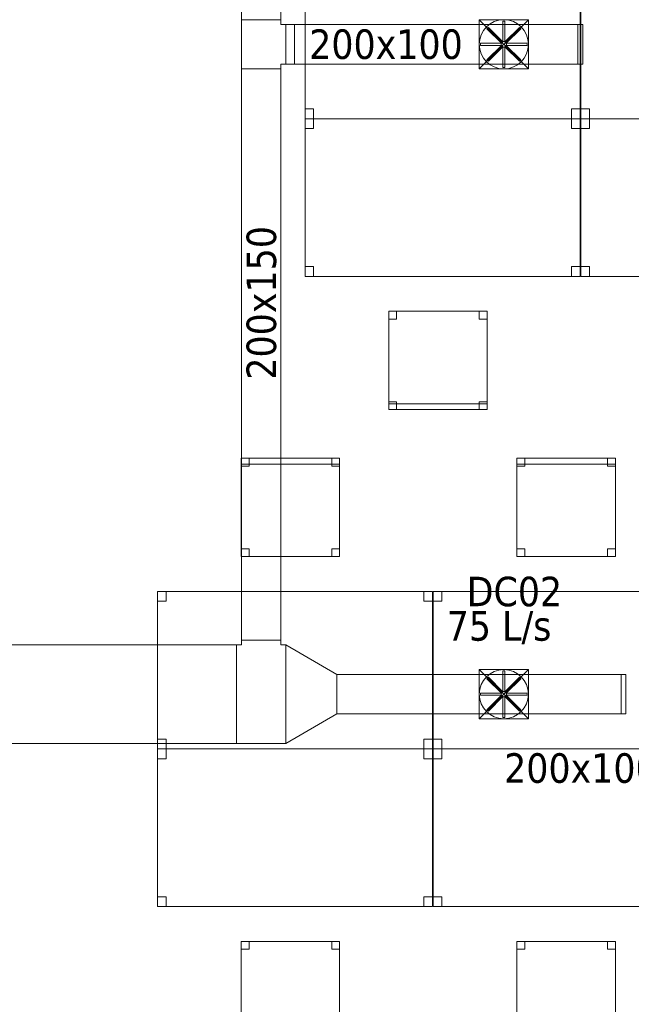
# Model space of a CAD drawing. Header units: metres. Extents: x 397.7 to 427.5, y 12.6 to 28.4.
# Tile 119 of 124: x 421.2 to 424.3, y 18.4 to 23.4. Entities that reach past the tile are written whole.
import ezdxf

# ---------------------------------------------------------------- set-up
doc = ezdxf.new("R2010")
doc.units = ezdxf.units.M
for name, color, linetype, lineweight in [('02_MOBILIARIO', 7, 'Continuous', 18), ('A-DETL-____-MBND', 7, 'Continuous', 18), ('A-DETL-GENF-OTLN', 7, 'Continuous', 18), ('M-HVAC-CDFF-IDEN', 7, 'Continuous', 30), ('M-HVAC-DUCT-IDEN', 7, 'Continuous', 30), ('M-HVAC-DUCT-OTLN', 7, 'Continuous', 18)]:
    doc.layers.add(name, color=color, linetype=linetype, lineweight=lineweight)
doc.styles.add('Tahoma_2', font='tahoma.ttf', dxfattribs={"height": 0.15})

# ---------------------------------------------------------------- blocks, each defined once
blk = doc.blocks.new('Family - Cadira d_Oficina_P5-151245-08_CLI_AIRE_P5')
at = {"layer": 'A-DETL-____-MBND', "color": 253, "true_color": 0xaaaaaa}
for p, q in [((0, 0), (0, 0.5)), ((0, 0.5), (0.5, 0.5)), ((0, 0.5), (0, 0)), ((0.5, 0.5), (0, 0.5)), ((0, 0.5), (0.04, 0.5)), ((0, 0.46), (0, 0.5)), ((0.04, 0.5), (0, 0.5)), ((0, 0.5), (0, 0.46)), ((0.04, 0.5), (0.04, 0.46)), ((0.04, 0.46), (0.04, 0.5)), ((0.46, 0.5), (0.5, 0.5)), ((0.46, 0.46), (0.46, 0.5)), ((0.5, 0.5), (0.46, 0.5)), ((0.46, 0.5), (0.46, 0.46)), ((0.5, 0.5), (0.5, 0)), ((0.5, 0), (0.5, 0.5)), ((0.5, 0.5), (0.5, 0.46)), ((0.5, 0.46), (0.5, 0.5)), ((0.04, 0.46), (0, 0.46)), ((0, 0.46), (0.04, 0.46)), ((0.5, 0.46), (0.46, 0.46)), ((0.46, 0.46), (0.5, 0.46)), ((0, 0.04), (0.04, 0.04)), ((0, 0), (0, 0.04)), ((0.04, 0.04), (0, 0.04)), ((0, 0.04), (0, 0)), ((0, 0.03), (0.5, 0.03)), ((0, 0), (0, 0.03)), ((0.5, 0.03), (0, 0.03)), ((0, 0.03), (0, 0)), ((0.5, 0), (0, 0)), ((0, 0), (0.5, 0)), ((0.5, 0), (0, 0)), ((0, 0), (0.5, 0)), ((0.04, 0), (0, 0)), ((0, 0), (0.04, 0)), ((0.04, 0.04), (0.04, 0)), ((0.04, 0), (0.04, 0.04)), ((0.46, 0.04), (0.5, 0.04)), ((0.46, 0), (0.46, 0.04)), ((0.5, 0.04), (0.46, 0.04)), ((0.46, 0.04), (0.46, 0)), ((0.5, 0), (0.46, 0)), ((0.5, 0.04), (0.5, 0)), ((0.5, 0), (0.5, 0.04)), ((0.5, 0.03), (0.5, 0)), ((0.5, 0), (0.5, 0.03)), ((0.46, 0), (0.5, 0))]:
    blk.add_line(p, q, dxfattribs=at)
blk = doc.blocks.new('Family - Taula 140X80_P5-151315-08_CLI_AIRE_P5')
at = {"layer": 'A-DETL-____-MBND', "color": 253, "true_color": 0xaaaaaa}
for p, q in [((0, 0.7501), (0, 0.8001)), ((0, 0.8001), (0.0437, 0.8001)), ((0.0437, 0.8001), (0, 0.8001)), ((0, 0.8001), (0, 0.7501)), ((0, 0), (0, 0.8001)), ((0, 0.8001), (1.3973, 0.8001)), ((1.3973, 0.8001), (0, 0.8001)), ((0, 0.8001), (0, 0)), ((0.0437, 0.8001), (0.0437, 0.7501)), ((0.0437, 0.7501), (0.0437, 0.8001)), ((1.3536, 0.7501), (1.3536, 0.8001)), ((1.3536, 0.8001), (1.3973, 0.8001)), ((1.3973, 0.8001), (1.3536, 0.8001)), ((1.3536, 0.8001), (1.3536, 0.7501)), ((1.3973, 0.8001), (1.3973, 0.7501)), ((1.3973, 0.7501), (1.3973, 0.8001)), ((1.3973, 0.8001), (1.3973, 0)), ((1.3973, 0), (1.3973, 0.8001)), ((0.0437, 0.7501), (0, 0.7501)), ((0, 0.7501), (0.0437, 0.7501)), ((1.3973, 0.7501), (1.3536, 0.7501)), ((1.3536, 0.7501), (1.3973, 0.7501)), ((0, 0), (0, 0.05)), ((0, 0.05), (0.0437, 0.05)), ((0.0437, 0.05), (0, 0.05)), ((0, 0.05), (0, 0)), ((0.0437, 0.05), (0.0437, 0)), ((0.0437, 0), (0.0437, 0.05)), ((1.3536, 0), (1.3536, 0.05)), ((1.3536, 0.05), (1.3973, 0.05)), ((1.3973, 0.05), (1.3536, 0.05)), ((1.3536, 0.05), (1.3536, 0)), ((1.3973, 0.05), (1.3973, 0)), ((1.3973, 0), (1.3973, 0.05)), ((0.0437, 0), (0, 0)), ((0, 0), (0.0437, 0)), ((1.3973, 0), (0, 0)), ((0, 0), (1.3973, 0)), ((1.3973, 0), (1.3536, 0)), ((1.3536, 0), (1.3973, 0))]:
    blk.add_line(p, q, dxfattribs=at)
blk = doc.blocks.new('Family - Taula 140X80_P5-151356-08_CLI_AIRE_P5')
at = {"layer": 'A-DETL-____-MBND', "color": 253, "true_color": 0xaaaaaa}
for p, q in [((0, 0.8001), (0.0437, 0.8001)), ((0, 0.7501), (0, 0.8001)), ((0.0437, 0.8001), (0, 0.8001)), ((0, 0.8001), (0, 0.7501)), ((0, 0.8001), (1.3973, 0.8001)), ((0, 0), (0, 0.8001)), ((1.3973, 0.8001), (0, 0.8001)), ((0, 0.8001), (0, 0)), ((0.0437, 0.8001), (0.0437, 0.7501)), ((0.0437, 0.7501), (0.0437, 0.8001)), ((1.3536, 0.8001), (1.3973, 0.8001)), ((1.3536, 0.7501), (1.3536, 0.8001)), ((1.3973, 0.8001), (1.3536, 0.8001)), ((1.3536, 0.8001), (1.3536, 0.7501)), ((1.3973, 0.8001), (1.3973, 0.7501)), ((1.3973, 0.7501), (1.3973, 0.8001)), ((1.3973, 0.8001), (1.3973, 0)), ((1.3973, 0), (1.3973, 0.8001)), ((0.0437, 0.7501), (0, 0.7501)), ((0, 0.7501), (0.0437, 0.7501)), ((1.3973, 0.7501), (1.3536, 0.7501)), ((1.3536, 0.7501), (1.3973, 0.7501)), ((0, 0.05), (0.0437, 0.05)), ((0, 0), (0, 0.05)), ((0.0437, 0.05), (0, 0.05)), ((0, 0.05), (0, 0)), ((0.0437, 0.05), (0.0437, 0)), ((0.0437, 0), (0.0437, 0.05)), ((1.3536, 0.05), (1.3973, 0.05)), ((1.3536, 0), (1.3536, 0.05)), ((1.3973, 0.05), (1.3536, 0.05)), ((1.3536, 0.05), (1.3536, 0)), ((1.3973, 0.05), (1.3973, 0)), ((1.3973, 0), (1.3973, 0.05)), ((0.0437, 0), (0, 0)), ((0, 0), (0.0437, 0)), ((0, 0), (1.3973, 0)), ((1.3973, 0), (1.3536, 0)), ((1.3536, 0), (1.3973, 0)), ((1.3973, 0), (0, 0))]:
    blk.add_line(p, q, dxfattribs=at)
blk = doc.blocks.new('Family - Cadira d_Oficina_P5-151424-08_CLI_AIRE_P5')
at = {"layer": 'A-DETL-____-MBND', "color": 253, "true_color": 0xaaaaaa}
for p, q in [((0, 0), (0, 0.5)), ((0, 0.5), (0.5, 0.5)), ((0, 0.5), (0, 0)), ((0.5, 0.5), (0, 0.5)), ((0, 0.5), (0.04, 0.5)), ((0, 0.46), (0, 0.5)), ((0.04, 0.5), (0, 0.5)), ((0, 0.5), (0, 0.46)), ((0.04, 0.5), (0.04, 0.46)), ((0.04, 0.46), (0.04, 0.5)), ((0.46, 0.5), (0.5, 0.5)), ((0.46, 0.46), (0.46, 0.5)), ((0.5, 0.5), (0.46, 0.5)), ((0.46, 0.5), (0.46, 0.46)), ((0.5, 0.5), (0.5, 0.46)), ((0.5, 0.46), (0.5, 0.5)), ((0.5, 0.5), (0.5, 0)), ((0.5, 0), (0.5, 0.5)), ((0.04, 0.46), (0, 0.46)), ((0, 0.46), (0.04, 0.46)), ((0.5, 0.46), (0.46, 0.46)), ((0.46, 0.46), (0.5, 0.46)), ((0, 0.04), (0.04, 0.04)), ((0, 0), (0, 0.04)), ((0.04, 0.04), (0, 0.04)), ((0, 0.04), (0, 0)), ((0, 0.03), (0.5, 0.03)), ((0, 0), (0, 0.03)), ((0.5, 0.03), (0, 0.03)), ((0, 0.03), (0, 0)), ((0.04, 0), (0, 0)), ((0, 0), (0.04, 0)), ((0.5, 0), (0, 0)), ((0, 0), (0.5, 0)), ((0.5, 0), (0, 0)), ((0, 0), (0.5, 0)), ((0.04, 0.04), (0.04, 0)), ((0.04, 0), (0.04, 0.04)), ((0.46, 0.04), (0.5, 0.04)), ((0.46, 0), (0.46, 0.04)), ((0.5, 0.04), (0.46, 0.04)), ((0.46, 0.04), (0.46, 0)), ((0.5, 0), (0.46, 0)), ((0.5, 0.04), (0.5, 0)), ((0.5, 0), (0.5, 0.04)), ((0.5, 0.03), (0.5, 0)), ((0.5, 0), (0.5, 0.03)), ((0.46, 0), (0.5, 0))]:
    blk.add_line(p, q, dxfattribs=at)
blk = doc.blocks.new('Family - Taula 140X80_P5-151430-08_CLI_AIRE_P5')
at = {"layer": 'A-DETL-____-MBND', "color": 253, "true_color": 0xaaaaaa}
for p, q in [((0, 0.8001), (1.3973, 0.8001)), ((0, 0), (0, 0.8001)), ((1.3973, 0.8001), (0, 0.8001)), ((0, 0.8001), (0, 0)), ((0, 0.8001), (0.0437, 0.8001)), ((0, 0.7501), (0, 0.8001)), ((0.0437, 0.8001), (0, 0.8001)), ((0, 0.8001), (0, 0.7501)), ((0.0437, 0.8001), (0.0437, 0.7501)), ((0.0437, 0.7501), (0.0437, 0.8001)), ((1.3536, 0.8001), (1.3973, 0.8001)), ((1.3536, 0.7501), (1.3536, 0.8001)), ((1.3973, 0.8001), (1.3536, 0.8001)), ((1.3536, 0.8001), (1.3536, 0.7501)), ((1.3973, 0.8001), (1.3973, 0)), ((1.3973, 0), (1.3973, 0.8001)), ((1.3973, 0.8001), (1.3973, 0.7501)), ((1.3973, 0.7501), (1.3973, 0.8001)), ((0.0437, 0.7501), (0, 0.7501)), ((0, 0.7501), (0.0437, 0.7501)), ((1.3973, 0.7501), (1.3536, 0.7501)), ((1.3536, 0.7501), (1.3973, 0.7501)), ((0, 0.05), (0.0437, 0.05)), ((0, 0), (0, 0.05)), ((0.0437, 0.05), (0, 0.05)), ((0, 0.05), (0, 0)), ((0.0437, 0.05), (0.0437, 0)), ((0.0437, 0), (0.0437, 0.05)), ((1.3536, 0.05), (1.3973, 0.05)), ((1.3536, 0), (1.3536, 0.05)), ((1.3973, 0.05), (1.3536, 0.05)), ((1.3536, 0.05), (1.3536, 0)), ((1.3973, 0.05), (1.3973, 0)), ((1.3973, 0), (1.3973, 0.05)), ((0, 0), (1.3973, 0)), ((0.0437, 0), (0, 0)), ((0, 0), (0.0437, 0)), ((1.3973, 0), (1.3536, 0)), ((1.3536, 0), (1.3973, 0)), ((1.3973, 0), (0, 0))]:
    blk.add_line(p, q, dxfattribs=at)
blk = doc.blocks.new('Family - Cadira d_Oficina_P5-151571-08_CLI_AIRE_P5')
at = {"layer": 'A-DETL-____-MBND', "color": 253, "true_color": 0xaaaaaa}
for p, q in [((0, 0.46), (0, 0.5)), ((0, 0.5), (0.04, 0.5)), ((0, 0.5), (0, 0.46)), ((0.04, 0.5), (0, 0.5)), ((0, 0), (0, 0.5)), ((0, 0.5), (0.5, 0.5)), ((0.5, 0.5), (0, 0.5)), ((0, 0.5), (0, 0)), ((0, 0.47), (0, 0.5)), ((0, 0.5), (0.5, 0.5)), ((0, 0.5), (0, 0.47)), ((0.5, 0.5), (0, 0.5)), ((0.04, 0.5), (0.04, 0.46)), ((0.04, 0.46), (0.04, 0.5)), ((0.46, 0.46), (0.46, 0.5)), ((0.46, 0.5), (0.5, 0.5)), ((0.46, 0.5), (0.46, 0.46)), ((0.5, 0.5), (0.46, 0.5)), ((0.5, 0.5), (0.5, 0.46)), ((0.5, 0.46), (0.5, 0.5)), ((0.5, 0.5), (0.5, 0)), ((0.5, 0), (0.5, 0.5)), ((0.5, 0.5), (0.5, 0.47)), ((0.5, 0.47), (0.5, 0.5)), ((0.5, 0.47), (0, 0.47)), ((0, 0.47), (0.5, 0.47)), ((0.04, 0.46), (0, 0.46)), ((0, 0.46), (0.04, 0.46)), ((0.5, 0.46), (0.46, 0.46)), ((0.46, 0.46), (0.5, 0.46)), ((0, 0), (0, 0.04)), ((0, 0.04), (0.04, 0.04)), ((0, 0.04), (0, 0)), ((0.04, 0.04), (0, 0.04)), ((0.04, 0), (0, 0)), ((0, 0), (0.04, 0)), ((0.5, 0), (0, 0)), ((0.04, 0.04), (0.04, 0)), ((0.04, 0), (0.04, 0.04)), ((0.46, 0), (0.46, 0.04)), ((0.46, 0.04), (0.5, 0.04)), ((0.46, 0.04), (0.46, 0)), ((0.5, 0.04), (0.46, 0.04)), ((0.5, 0), (0.46, 0)), ((0.46, 0), (0.5, 0)), ((0.5, 0.04), (0.5, 0)), ((0.5, 0), (0.5, 0.04)), ((0, 0), (0.5, 0))]:
    blk.add_line(p, q, dxfattribs=at)
blk = doc.blocks.new('Family - Cadira d_Oficina_P5-151604-08_CLI_AIRE_P5')
at = {"layer": 'A-DETL-____-MBND', "color": 253, "true_color": 0xaaaaaa}
for p, q in [((0, 0), (0, 0.5)), ((0, 0.5), (0.5, 0.5)), ((0.5, 0.5), (0, 0.5)), ((0, 0.5), (0, 0)), ((0, 0.46), (0, 0.5)), ((0, 0.5), (0.04, 0.5)), ((0, 0.5), (0, 0.46)), ((0.04, 0.5), (0, 0.5)), ((0, 0.47), (0, 0.5)), ((0, 0.5), (0.5, 0.5)), ((0, 0.5), (0, 0.47)), ((0.5, 0.5), (0, 0.5)), ((0.04, 0.5), (0.04, 0.46)), ((0.04, 0.46), (0.04, 0.5)), ((0.46, 0.46), (0.46, 0.5)), ((0.46, 0.5), (0.5, 0.5)), ((0.46, 0.5), (0.46, 0.46)), ((0.5, 0.5), (0.46, 0.5)), ((0.5, 0.5), (0.5, 0)), ((0.5, 0), (0.5, 0.5)), ((0.5, 0.5), (0.5, 0.47)), ((0.5, 0.47), (0.5, 0.5)), ((0.5, 0.5), (0.5, 0.46)), ((0.5, 0.46), (0.5, 0.5)), ((0.5, 0.47), (0, 0.47)), ((0, 0.47), (0.5, 0.47)), ((0.04, 0.46), (0, 0.46)), ((0, 0.46), (0.04, 0.46)), ((0.5, 0.46), (0.46, 0.46)), ((0.46, 0.46), (0.5, 0.46)), ((0, 0), (0, 0.04)), ((0, 0.04), (0.04, 0.04)), ((0, 0.04), (0, 0)), ((0.04, 0.04), (0, 0.04)), ((0.5, 0), (0, 0)), ((0.04, 0), (0, 0)), ((0, 0), (0.04, 0)), ((0.04, 0.04), (0.04, 0)), ((0.04, 0), (0.04, 0.04)), ((0.46, 0), (0.46, 0.04)), ((0.46, 0.04), (0.5, 0.04)), ((0.46, 0.04), (0.46, 0)), ((0.5, 0.04), (0.46, 0.04)), ((0.5, 0), (0.46, 0)), ((0.46, 0), (0.5, 0)), ((0.5, 0.04), (0.5, 0)), ((0.5, 0), (0.5, 0.04)), ((0, 0), (0.5, 0))]:
    blk.add_line(p, q, dxfattribs=at)
blk = doc.blocks.new('Family - Taula 140X80_P5-151714-08_CLI_AIRE_P5')
at = {"layer": 'A-DETL-____-MBND', "color": 253, "true_color": 0xaaaaaa}
for p, q in [((0, 0.8001), (0.0437, 0.8001)), ((0, 0.7501), (0, 0.8001)), ((0.0437, 0.8001), (0, 0.8001)), ((0, 0.8001), (0, 0.7501)), ((0, 0.8001), (1.3973, 0.8001)), ((0, 0), (0, 0.8001)), ((1.3973, 0.8001), (0, 0.8001)), ((0, 0.8001), (0, 0)), ((0.0437, 0.8001), (0.0437, 0.7501)), ((0.0437, 0.7501), (0.0437, 0.8001)), ((1.3536, 0.8001), (1.3973, 0.8001)), ((1.3536, 0.7501), (1.3536, 0.8001)), ((1.3973, 0.8001), (1.3536, 0.8001)), ((1.3536, 0.8001), (1.3536, 0.7501)), ((1.3973, 0.8001), (1.3973, 0.7501)), ((1.3973, 0.7501), (1.3973, 0.8001)), ((1.3973, 0.8001), (1.3973, 0)), ((1.3973, 0), (1.3973, 0.8001)), ((0.0437, 0.7501), (0, 0.7501)), ((0, 0.7501), (0.0437, 0.7501)), ((1.3973, 0.7501), (1.3536, 0.7501)), ((1.3536, 0.7501), (1.3973, 0.7501)), ((0, 0.05), (0.0437, 0.05)), ((0, 0), (0, 0.05)), ((0.0437, 0.05), (0, 0.05)), ((0, 0.05), (0, 0)), ((0.0437, 0.05), (0.0437, 0)), ((0.0437, 0), (0.0437, 0.05)), ((1.3536, 0.05), (1.3973, 0.05)), ((1.3536, 0), (1.3536, 0.05)), ((1.3973, 0.05), (1.3536, 0.05)), ((1.3536, 0.05), (1.3536, 0)), ((1.3973, 0.05), (1.3973, 0)), ((1.3973, 0), (1.3973, 0.05)), ((0.0437, 0), (0, 0)), ((0, 0), (0.0437, 0)), ((0, 0), (1.3973, 0)), ((1.3973, 0), (1.3536, 0)), ((1.3536, 0), (1.3973, 0)), ((1.3973, 0), (0, 0))]:
    blk.add_line(p, q, dxfattribs=at)
blk = doc.blocks.new('Family - Taula 140X80_P5-151731-08_CLI_AIRE_P5')
at = {"layer": 'A-DETL-____-MBND', "color": 253, "true_color": 0xaaaaaa}
for p, q in [((0, 0.7501), (0, 0.8001)), ((0, 0.8001), (0.0437, 0.8001)), ((0.0437, 0.8001), (0, 0.8001)), ((0, 0.8001), (0, 0.7501)), ((0, 0), (0, 0.8001)), ((0, 0.8001), (1.3973, 0.8001)), ((1.3973, 0.8001), (0, 0.8001)), ((0, 0.8001), (0, 0)), ((0.0437, 0.8001), (0.0437, 0.7501)), ((0.0437, 0.7501), (0.0437, 0.8001)), ((1.3536, 0.7501), (1.3536, 0.8001)), ((1.3536, 0.8001), (1.3973, 0.8001)), ((1.3973, 0.8001), (1.3536, 0.8001)), ((1.3536, 0.8001), (1.3536, 0.7501)), ((1.3973, 0.8001), (1.3973, 0)), ((1.3973, 0), (1.3973, 0.8001)), ((1.3973, 0.8001), (1.3973, 0.7501)), ((1.3973, 0.7501), (1.3973, 0.8001)), ((0.0437, 0.7501), (0, 0.7501)), ((0, 0.7501), (0.0437, 0.7501)), ((1.3973, 0.7501), (1.3536, 0.7501)), ((1.3536, 0.7501), (1.3973, 0.7501)), ((0, 0), (0, 0.05)), ((0, 0.05), (0.0437, 0.05)), ((0.0437, 0.05), (0, 0.05)), ((0, 0.05), (0, 0)), ((0.0437, 0.05), (0.0437, 0)), ((0.0437, 0), (0.0437, 0.05)), ((1.3536, 0), (1.3536, 0.05)), ((1.3536, 0.05), (1.3973, 0.05)), ((1.3973, 0.05), (1.3536, 0.05)), ((1.3536, 0.05), (1.3536, 0)), ((1.3973, 0.05), (1.3973, 0)), ((1.3973, 0), (1.3973, 0.05)), ((1.3973, 0), (0, 0)), ((0, 0), (1.3973, 0)), ((0.0437, 0), (0, 0)), ((0, 0), (0.0437, 0)), ((1.3973, 0), (1.3536, 0)), ((1.3536, 0), (1.3973, 0))]:
    blk.add_line(p, q, dxfattribs=at)
blk = doc.blocks.new('Family - Cadira d_Oficina_P5-151760-08_CLI_AIRE_P5')
at = {"layer": 'A-DETL-____-MBND', "color": 253, "true_color": 0xaaaaaa}
for p, q in [((0, 0.5), (0.04, 0.5)), ((0, 0.46), (0, 0.5)), ((0.04, 0.5), (0, 0.5)), ((0, 0.5), (0, 0.46)), ((0, 0), (0, 0.5)), ((0, 0.5), (0.5, 0.5)), ((0, 0.5), (0, 0)), ((0.5, 0.5), (0, 0.5)), ((0.04, 0.5), (0.04, 0.46)), ((0.04, 0.46), (0.04, 0.5)), ((0.46, 0.5), (0.5, 0.5)), ((0.46, 0.46), (0.46, 0.5)), ((0.5, 0.5), (0.46, 0.5)), ((0.46, 0.5), (0.46, 0.46)), ((0.5, 0.5), (0.5, 0)), ((0.5, 0), (0.5, 0.5)), ((0.5, 0.5), (0.5, 0.46)), ((0.5, 0.46), (0.5, 0.5)), ((0.04, 0.46), (0, 0.46)), ((0, 0.46), (0.04, 0.46)), ((0.5, 0.46), (0.46, 0.46)), ((0.46, 0.46), (0.5, 0.46)), ((0, 0.04), (0.04, 0.04)), ((0, 0), (0, 0.04)), ((0.04, 0.04), (0, 0.04)), ((0, 0.04), (0, 0)), ((0, 0.03), (0.5, 0.03)), ((0, 0), (0, 0.03)), ((0.5, 0.03), (0, 0.03)), ((0, 0.03), (0, 0)), ((0.04, 0), (0, 0)), ((0, 0), (0.04, 0)), ((0.5, 0), (0, 0)), ((0.5, 0), (0, 0)), ((0, 0), (0.5, 0)), ((0.04, 0.04), (0.04, 0)), ((0.04, 0), (0.04, 0.04)), ((0.46, 0.04), (0.5, 0.04)), ((0.46, 0), (0.46, 0.04)), ((0.5, 0.04), (0.46, 0.04)), ((0.46, 0.04), (0.46, 0)), ((0.5, 0.04), (0.5, 0)), ((0.5, 0), (0.5, 0.04)), ((0.5, 0.03), (0.5, 0)), ((0.5, 0), (0.5, 0.03)), ((0, 0), (0.5, 0)), ((0.5, 0), (0.46, 0)), ((0.46, 0), (0.5, 0))]:
    blk.add_line(p, q, dxfattribs=at)
blk = doc.blocks.new('Family - Taula 140X80_P5-151844-08_CLI_AIRE_P5')
at = {"layer": 'A-DETL-____-MBND', "color": 253, "true_color": 0xaaaaaa}
for p, q in [((0, 0), (0, 0.8001)), ((0, 0.8001), (1.3973, 0.8001)), ((1.3973, 0.8001), (0, 0.8001)), ((0, 0.8001), (0, 0)), ((0, 0.7501), (0, 0.8001)), ((0, 0.8001), (0.0437, 0.8001)), ((0.0437, 0.8001), (0, 0.8001)), ((0, 0.8001), (0, 0.7501)), ((0.0437, 0.8001), (0.0437, 0.7501)), ((0.0437, 0.7501), (0.0437, 0.8001)), ((1.3536, 0.7501), (1.3536, 0.8001)), ((1.3536, 0.8001), (1.3973, 0.8001)), ((1.3973, 0.8001), (1.3536, 0.8001)), ((1.3536, 0.8001), (1.3536, 0.7501)), ((1.3973, 0.8001), (1.3973, 0.7501)), ((1.3973, 0.7501), (1.3973, 0.8001)), ((1.3973, 0.8001), (1.3973, 0)), ((1.3973, 0), (1.3973, 0.8001)), ((0.0437, 0.7501), (0, 0.7501)), ((0, 0.7501), (0.0437, 0.7501)), ((1.3973, 0.7501), (1.3536, 0.7501)), ((1.3536, 0.7501), (1.3973, 0.7501)), ((0, 0), (0, 0.05)), ((0, 0.05), (0.0437, 0.05)), ((0.0437, 0.05), (0, 0.05)), ((0, 0.05), (0, 0)), ((0.0437, 0.05), (0.0437, 0)), ((0.0437, 0), (0.0437, 0.05)), ((1.3536, 0), (1.3536, 0.05)), ((1.3536, 0.05), (1.3973, 0.05)), ((1.3973, 0.05), (1.3536, 0.05)), ((1.3536, 0.05), (1.3536, 0)), ((1.3973, 0.05), (1.3973, 0)), ((1.3973, 0), (1.3973, 0.05)), ((1.3973, 0), (0, 0)), ((0, 0), (1.3973, 0)), ((0.0437, 0), (0, 0)), ((0, 0), (0.0437, 0)), ((1.3973, 0), (1.3536, 0)), ((1.3536, 0), (1.3973, 0))]:
    blk.add_line(p, q, dxfattribs=at)
blk = doc.blocks.new('Family - Taula 140X80_P5-151859-08_CLI_AIRE_P5')
at = {"layer": 'A-DETL-____-MBND', "color": 253, "true_color": 0xaaaaaa}
for p, q in [((0, 0.8001), (0.0437, 0.8001)), ((0, 0.7501), (0, 0.8001)), ((0.0437, 0.8001), (0, 0.8001)), ((0, 0.8001), (0, 0.7501)), ((0, 0.8001), (1.3973, 0.8001)), ((0, 0), (0, 0.8001)), ((1.3973, 0.8001), (0, 0.8001)), ((0, 0.8001), (0, 0)), ((0.0437, 0.8001), (0.0437, 0.7501)), ((0.0437, 0.7501), (0.0437, 0.8001)), ((1.3536, 0.8001), (1.3973, 0.8001)), ((1.3536, 0.7501), (1.3536, 0.8001)), ((1.3973, 0.8001), (1.3536, 0.8001)), ((1.3536, 0.8001), (1.3536, 0.7501)), ((1.3973, 0.8001), (1.3973, 0)), ((1.3973, 0), (1.3973, 0.8001)), ((1.3973, 0.8001), (1.3973, 0.7501)), ((1.3973, 0.7501), (1.3973, 0.8001)), ((0.0437, 0.7501), (0, 0.7501)), ((0, 0.7501), (0.0437, 0.7501)), ((1.3973, 0.7501), (1.3536, 0.7501)), ((1.3536, 0.7501), (1.3973, 0.7501)), ((0, 0.05), (0.0437, 0.05)), ((0, 0), (0, 0.05)), ((0.0437, 0.05), (0, 0.05)), ((0, 0.05), (0, 0)), ((0.0437, 0.05), (0.0437, 0)), ((0.0437, 0), (0.0437, 0.05)), ((1.3536, 0.05), (1.3973, 0.05)), ((1.3536, 0), (1.3536, 0.05)), ((1.3973, 0.05), (1.3536, 0.05)), ((1.3536, 0.05), (1.3536, 0)), ((1.3973, 0.05), (1.3973, 0)), ((1.3973, 0), (1.3973, 0.05)), ((0.0437, 0), (0, 0)), ((0, 0), (0.0437, 0)), ((0, 0), (1.3973, 0)), ((1.3973, 0), (1.3536, 0)), ((1.3536, 0), (1.3973, 0)), ((1.3973, 0), (0, 0))]:
    blk.add_line(p, q, dxfattribs=at)
blk = doc.blocks.new('Family - Taula 140X80_P5-151960-08_CLI_AIRE_P5')
at = {"layer": 'A-DETL-____-MBND', "color": 253, "true_color": 0xaaaaaa}
for p, q in [((0, 0.7501), (0, 0.8001)), ((0, 0.8001), (0.0437, 0.8001)), ((0.0437, 0.8001), (0, 0.8001)), ((0, 0.8001), (0, 0.7501)), ((0, 0), (0, 0.8001)), ((0, 0.8001), (1.3973, 0.8001)), ((1.3973, 0.8001), (0, 0.8001)), ((0, 0.8001), (0, 0)), ((0.0437, 0.8001), (0.0437, 0.7501)), ((0.0437, 0.7501), (0.0437, 0.8001)), ((1.3536, 0.7501), (1.3536, 0.8001)), ((1.3536, 0.8001), (1.3973, 0.8001)), ((1.3973, 0.8001), (1.3536, 0.8001)), ((1.3536, 0.8001), (1.3536, 0.7501)), ((1.3973, 0.8001), (1.3973, 0.7501)), ((1.3973, 0.7501), (1.3973, 0.8001)), ((1.3973, 0.8001), (1.3973, 0)), ((1.3973, 0), (1.3973, 0.8001)), ((0.0437, 0.7501), (0, 0.7501)), ((0, 0.7501), (0.0437, 0.7501)), ((1.3973, 0.7501), (1.3536, 0.7501)), ((1.3536, 0.7501), (1.3973, 0.7501)), ((0, 0), (0, 0.05)), ((0, 0.05), (0.0437, 0.05)), ((0.0437, 0.05), (0, 0.05)), ((0, 0.05), (0, 0)), ((0.0437, 0.05), (0.0437, 0)), ((0.0437, 0), (0.0437, 0.05)), ((1.3536, 0), (1.3536, 0.05)), ((1.3536, 0.05), (1.3973, 0.05)), ((1.3973, 0.05), (1.3536, 0.05)), ((1.3536, 0.05), (1.3536, 0)), ((1.3973, 0.05), (1.3973, 0)), ((1.3973, 0), (1.3973, 0.05)), ((0.0437, 0), (0, 0)), ((0, 0), (0.0437, 0)), ((1.3973, 0), (0, 0)), ((0, 0), (1.3973, 0)), ((1.3973, 0), (1.3536, 0)), ((1.3536, 0), (1.3973, 0))]:
    blk.add_line(p, q, dxfattribs=at)
blk = doc.blocks.new('LONDR55-XX_ZZ-ARQ-CAA-M3D-Londres55_ifc-1-08_CLI_AIRE_P5')
at = {"layer": '02_MOBILIARIO', "color": 253, "lineweight": 18, "true_color": 0xaaaaaa}
for name, p in [('Family - Taula 140X80_P5-151430-08_CLI_AIRE_P5', (422.6068, 22.8624)), ('Family - Taula 140X80_P5-151714-08_CLI_AIRE_P5', (424.008, 22.8624)), ('Family - Taula 140X80_P5-151731-08_CLI_AIRE_P5', (422.6068, 22.0623)), ('Family - Taula 140X80_P5-151844-08_CLI_AIRE_P5', (424.008, 22.0623)), ('Family - Cadira d_Oficina_P5-151760-08_CLI_AIRE_P5', (423.0319, 21.3856)), ('Family - Cadira d_Oficina_P5-151571-08_CLI_AIRE_P5', (422.282, 20.639)), ('Family - Cadira d_Oficina_P5-151604-08_CLI_AIRE_P5', (423.6832, 20.639)), ('Family - Taula 140X80_P5-151859-08_CLI_AIRE_P5', (421.8569, 19.6623)), ('Family - Taula 140X80_P5-151356-08_CLI_AIRE_P5', (423.2581, 19.6623)), ('Family - Taula 140X80_P5-151315-08_CLI_AIRE_P5', (421.8569, 18.8622)), ('Family - Taula 140X80_P5-151960-08_CLI_AIRE_P5', (423.2581, 18.8622)), ('Family - Cadira d_Oficina_P5-151245-08_CLI_AIRE_P5', (422.282, 18.1855)), ('Family - Cadira d_Oficina_P5-151424-08_CLI_AIRE_P5', (423.6832, 18.1855))]:
    blk.add_blockref(name, p, dxfattribs=at)
blk = doc.blocks.new('M_Te rectangular - Estándar-471554-08_CLI_AIRE_P5')
at = {"layer": 'M-HVAC-DUCT-OTLN', "color": 143, "true_color": 0x32aad1}
for p, q in [((-0.125, 0.25), (-0.125, -0.25)), ((-0.125, -0.25), (-0.125, 0.25)), ((-0.125, 0.25), (0.125, 0.25)), ((0.125, 0.25), (-0.125, 0.25)), ((0.125, -0.25), (0.125, 0.25)), ((0.125, 0.25), (0.125, -0.25)), ((-0.1, -0.25), (-0.125, -0.25)), ((-0.1, -0.25), (-0.125, -0.25)), ((-0.1, -0.25), (-0.1, -0.275)), ((-0.1, -0.275), (-0.1, -0.25)), ((-0.1, -0.275), (0.1, -0.275)), ((0.1, -0.275), (-0.1, -0.275)), ((0.1, -0.25), (0.1, -0.275)), ((0.125, -0.25), (0.1, -0.25)), ((0.125, -0.25), (0.1, -0.25)), ((0.1, -0.275), (0.1, -0.25))]:
    blk.add_line(p, q, dxfattribs=at)
blk = doc.blocks.new('M_Te rectangular - Estándar-474646-08_CLI_AIRE_P5')
at = {"layer": 'M-HVAC-DUCT-OTLN', "color": 143, "true_color": 0x32aad1}
for p, q in [((-0.125, 0.1), (-0.125, -0.1)), ((-0.125, -0.1), (-0.125, 0.1)), ((-0.125, 0.1), (0.125, 0.1)), ((0.125, 0.1), (-0.125, 0.1)), ((0.125, -0.1), (0.125, 0.1)), ((0.125, 0.1), (0.125, -0.1)), ((-0.1, -0.1), (-0.125, -0.1)), ((-0.1, -0.1), (-0.125, -0.1)), ((-0.1, -0.1), (-0.1, -0.125)), ((-0.1, -0.125), (-0.1, -0.1)), ((-0.1, -0.125), (0.1, -0.125)), ((0.1, -0.125), (-0.1, -0.125)), ((0.1, -0.1), (0.1, -0.125)), ((0.125, -0.1), (0.1, -0.1)), ((0.125, -0.1), (0.1, -0.1)), ((0.1, -0.125), (0.1, -0.1))]:
    blk.add_line(p, q, dxfattribs=at)
blk = doc.blocks.new('ZYR_03_06_08_01 Difusor Rotacional Circular Impulsió NO PLENUM - DC02-354801-08_CLI_AIRE_P5')
at = {"layer": 'A-DETL-GENF-OTLN', "color": 143, "true_color": 0x32aad1}
for p, q in [((-0.0052, 0.1179), (0.0052, 0.1179)), ((-0.0052, 0.0138), (-0.0052, 0.1179)), ((0.0052, 0.1179), (0.0052, 0.0138)), ((-0.0862, 0.0788), (-0.0788, 0.0862)), ((-0.0125, 0.0052), (-0.0862, 0.0788)), ((-0.0788, 0.0862), (-0.0052, 0.0125)), ((0.0052, 0.0125), (0.0788, 0.0862)), ((0.0862, 0.0788), (0.0125, 0.0052)), ((0.0788, 0.0862), (0.0862, 0.0788)), ((-0.1179, 0.0052), (-0.0138, 0.0052)), ((-0.1179, -0.0052), (-0.1179, 0.0052)), ((-0.0138, 0.0052), (-0.0138, -0.0052)), ((-0.0052, 0.0125), (-0.0125, 0.0052)), ((0.0052, 0.0138), (-0.0052, 0.0138)), ((0.0125, 0.0052), (0.0052, 0.0125)), ((0.0138, 0.0052), (0.1179, 0.0052)), ((0.0138, -0.0052), (0.0138, 0.0052)), ((0.1179, 0.0052), (0.1179, -0.0052)), ((-0.0138, -0.0052), (-0.1179, -0.0052)), ((-0.0862, -0.0788), (-0.0125, -0.0052)), ((-0.0052, -0.0125), (-0.0788, -0.0862)), ((-0.0125, -0.0052), (-0.0052, -0.0125)), ((-0.0052, -0.0138), (0.0052, -0.0138)), ((-0.0052, -0.1179), (-0.0052, -0.0138)), ((0.0052, -0.0125), (0.0125, -0.0052)), ((0.0788, -0.0862), (0.0052, -0.0125)), ((0.0052, -0.0138), (0.0052, -0.1179)), ((0.0125, -0.0052), (0.0862, -0.0788)), ((0.1179, -0.0052), (0.0138, -0.0052)), ((-0.0788, -0.0862), (-0.0862, -0.0788)), ((0.0862, -0.0788), (0.0788, -0.0862)), ((0.0052, -0.1179), (-0.0052, -0.1179))]:
    blk.add_line(p, q, dxfattribs=at)
blk.add_circle((0, 0), 0.125, dxfattribs=at)
blk = doc.blocks.new('M_Transición rectangular - Ángulo - 60 grados-496509-08_CLI_AIRE_P5')
at = {"layer": 'M-HVAC-DUCT-OTLN', "color": 143, "true_color": 0x32aad1}
for p, q in [((0, 0.25), (0, -0.25)), ((0, 0.25), (0.2598, 0.1)), ((0, 0.25), (0.2598, 0.1)), ((0, -0.25), (0, 0.25)), ((0.2598, -0.1), (0.2598, 0.1)), ((0.2598, 0.1), (0.2598, -0.1)), ((0, -0.25), (0.2598, -0.1)), ((0.2598, -0.1), (0, -0.25))]:
    blk.add_line(p, q, dxfattribs=at)
blk = doc.blocks.new('M_Transición de rectangular a redondo - Ángulo - 60 grados-473491-08_CLI_AIRE_P5')
at = {"layer": 'M-HVAC-DUCT-OTLN', "color": 143, "true_color": 0x32aad1}
for p, q in [((423.4918, 16.5759), (423.4918, 16.7009)), ((423.4918, 16.7009), (423.6168, 16.7009)), ((423.4918, 16.7009), (423.4918, 16.4509)), ((423.7418, 16.7009), (423.4918, 16.7009)), ((423.6168, 16.7009), (423.7418, 16.7009)), ((423.7418, 16.7009), (423.7418, 16.5759)), ((423.7418, 16.4509), (423.7418, 16.7009)), ((423.4918, 16.4509), (423.4918, 16.5759)), ((423.7418, 16.5759), (423.7418, 16.4509)), ((423.6168, 16.4509), (423.4918, 16.4509)), ((423.4918, 16.4509), (423.7418, 16.4509)), ((423.7418, 16.4509), (423.6168, 16.4509))]:
    blk.add_line(p, q, dxfattribs=at)
for start, end in [(90, 180), (0, 90), (180, 270), (270, 0)]:
    blk.add_arc((423.6168, 16.5759), 0.125, start, end, dxfattribs=at)
blk = doc.blocks.new('MEP_15_03 Injerto Conducte - Mínimo-474498-08_CLI_AIRE_P5')
at = {"layer": 'M-HVAC-DUCT-OTLN', "color": 143, "true_color": 0x32aad1}
for p, q in [((423.7418, 16.7009), (423.4918, 16.7009)), ((423.4918, 16.7009), (423.4918, 16.4509)), ((423.4918, 16.7009), (423.4918, 16.4509)), ((423.7418, 16.7009), (423.4918, 16.7009)), ((423.7418, 16.4509), (423.7418, 16.7009)), ((423.7418, 16.4509), (423.7418, 16.7009)), ((423.4918, 16.4509), (423.7418, 16.4509)), ((423.4918, 16.4509), (423.7418, 16.4509))]:
    blk.add_line(p, q, dxfattribs=at)
blk = doc.blocks.new('M_Transición rectangular - Ángulo - 60 grados-474649-08_CLI_AIRE_P5')
at = {"layer": 'M-HVAC-DUCT-OTLN', "color": 143, "true_color": 0x32aad1}
for p, q in [((0, 0.1), (0, -0.1)), ((0, 0.1), (0.0433, 0.1)), ((0, 0.1), (0.0433, 0.1)), ((0, -0.1), (0, 0.1)), ((0.0433, -0.1), (0.0433, 0.1)), ((0.0433, 0.1), (0.0433, -0.1)), ((0, -0.1), (0.0433, -0.1)), ((0.0433, -0.1), (0, -0.1))]:
    blk.add_line(p, q, dxfattribs=at)
blk = doc.blocks.new('M_Remate rectangular - Estándar-474862-08_CLI_AIRE_P5')
at = {"layer": 'M-HVAC-DUCT-OTLN', "color": 143, "true_color": 0x32aad1}
for p, q in [((0, 0.1), (0, -0.1)), ((0, -0.1), (0, 0.1)), ((0, 0.1), (0.025, 0.1)), ((0.025, 0.1), (0, 0.1)), ((0.025, 0.1), (0.025, -0.1)), ((0.025, -0.1), (0.025, 0.1)), ((0.025, -0.1), (0, -0.1)), ((0.025, -0.1), (0, -0.1))]:
    blk.add_line(p, q, dxfattribs=at)
blk = doc.blocks.new('MEP_15_03 Injerto Conducte - Mínimo-473568-08_CLI_AIRE_P5')
at = {"layer": 'M-HVAC-DUCT-OTLN', "color": 143, "true_color": 0x32aad1}
for p, q in [((406.4801, 16.7009), (406.2301, 16.7009)), ((406.2301, 16.7009), (406.2301, 16.4509)), ((406.4801, 16.7009), (406.2301, 16.7009)), ((406.2301, 16.7009), (406.2301, 16.4509)), ((406.4801, 16.4509), (406.4801, 16.7009)), ((406.4801, 16.4509), (406.4801, 16.7009)), ((406.2301, 16.4509), (406.4801, 16.4509)), ((406.2301, 16.4509), (406.4801, 16.4509))]:
    blk.add_line(p, q, dxfattribs=at)

msp = doc.modelspace()

# ---------------------------------------------------------------- linework, layer by layer
at = {"layer": 'M-HVAC-DUCT-OTLN', "color": 143, "true_color": 0x32aad1}
for p, q in [((422.2841, 23.3656), (422.2841, 25.1406)), ((422.4841, 25.1406), (422.4841, 23.3656)), ((422.2841, 23.3656), (422.4841, 23.3656)), ((423.4918, 23.3656), (423.7418, 23.3656)), ((423.4918, 23.1156), (423.4918, 23.3656)), ((423.7418, 23.1156), (423.4918, 23.3656)), ((423.4918, 23.1156), (423.7418, 23.3656)), ((423.7418, 23.3656), (423.7418, 23.1156)), ((422.5524, 23.3406), (422.5524, 23.1406)), ((422.5524, 23.3406), (423.9924, 23.3406)), ((423.9924, 23.3406), (423.9924, 23.1406)), ((422.2841, 23.1156), (422.4841, 23.1156)), ((422.2841, 20.2156), (422.2841, 23.1156)), ((422.4841, 23.1156), (422.4841, 20.2156)), ((423.9924, 23.1406), (422.5524, 23.1406)), ((423.7418, 23.1156), (423.4918, 23.1156)), ((422.2841, 20.2156), (422.4841, 20.2156)), ((409.1957, 20.1906), (422.2591, 20.1906)), ((422.2591, 20.1906), (422.2591, 19.6906)), ((423.4918, 20.0656), (423.7418, 20.0656)), ((423.4918, 19.8156), (423.4918, 20.0656)), ((423.7418, 19.8156), (423.4918, 20.0656)), ((423.4918, 19.8156), (423.7418, 20.0656)), ((423.7418, 20.0656), (423.7418, 19.8156)), ((422.7689, 20.0406), (422.7689, 19.8406)), ((422.7689, 20.0406), (424.2122, 20.0406)), ((424.2122, 20.0406), (424.2122, 19.8406)), ((424.2122, 19.8406), (422.7689, 19.8406)), ((423.7418, 19.8156), (423.4918, 19.8156)), ((422.2591, 19.6906), (409.1957, 19.6906))]:
    msp.add_line(p, q, dxfattribs=at)

# ---------------------------------------------------------------- block references
at = {"lineweight": 5}
msp.add_blockref('LONDR55-XX_ZZ-ARQ-CAA-M3D-Londres55_ifc-1-08_CLI_AIRE_P5', (0, 0), dxfattribs=at)
at = {"layer": 'A-DETL-GENF-OTLN', "color": 143, "true_color": 0x32aad1}
for p in [(423.6168, 23.2406), (423.6168, 19.9406)]:
    msp.add_blockref('ZYR_03_06_08_01 Difusor Rotacional Circular Impulsió NO PLENUM - DC02-354801-08_CLI_AIRE_P5', p, dxfattribs=at)
at = {"layer": 'M-HVAC-DUCT-OTLN', "color": 143, "true_color": 0x32aad1}
for name, p, rotation in [('M_Te rectangular - Estándar-474646-08_CLI_AIRE_P5', (422.3841, 23.2406), 90), ('M_Te rectangular - Estándar-471554-08_CLI_AIRE_P5', (422.3841, 19.9406), 180)]:
    msp.add_blockref(name, p, dxfattribs=dict(at, rotation=rotation))
for name, p in [('M_Transición de rectangular a redondo - Ángulo - 60 grados-473491-08_CLI_AIRE_P5', (0, 6.6647)), ('MEP_15_03 Injerto Conducte - Mínimo-473568-08_CLI_AIRE_P5', (17.2617, 6.6647)), ('M_Transición rectangular - Ángulo - 60 grados-474649-08_CLI_AIRE_P5', (422.5091, 23.2406)), ('M_Remate rectangular - Estándar-474862-08_CLI_AIRE_P5', (423.9924, 23.2406)), ('M_Transición rectangular - Ángulo - 60 grados-496509-08_CLI_AIRE_P5', (422.5091, 19.9406)), ('M_Transición de rectangular a redondo - Ángulo - 60 grados-473491-08_CLI_AIRE_P5', (0, 3.3647)), ('MEP_15_03 Injerto Conducte - Mínimo-474498-08_CLI_AIRE_P5', (0, 3.3647)), ('M_Remate rectangular - Estándar-474862-08_CLI_AIRE_P5', (424.2122, 19.9406))]:
    msp.add_blockref(name, p, dxfattribs=at)

# ---------------------------------------------------------------- texts
at = {"layer": 'M-HVAC-CDFF-IDEN', "char_height": 0.15, "attachment_point": 1, "style": 'Tahoma_2'}
for s, insert, width in [('DC02', (423.4279, 20.5372), 0.577215), ('75 L/s', (423.3263, 20.3625), 0.661392)]:
    msp.add_mtext(s, dxfattribs=dict(at, insert=insert, width=width))
at = {"layer": 'M-HVAC-DUCT-IDEN', "char_height": 0.15, "width": 0.913924, "attachment_point": 1, "style": 'Tahoma_2'}
for insert in [(422.6278, 23.3165), (423.6181, 19.6407)]:
    msp.add_mtext('200x100', dxfattribs=dict(at, insert=insert))
at = {"layer": 'M-HVAC-DUCT-IDEN', "insert": (422.3095, 21.5377), "char_height": 0.15, "width": 0.913924, "attachment_point": 1, "rotation": 90, "style": 'Tahoma_2'}
msp.add_mtext('200x150', dxfattribs=at)

doc.saveas('drawing.dxf')
